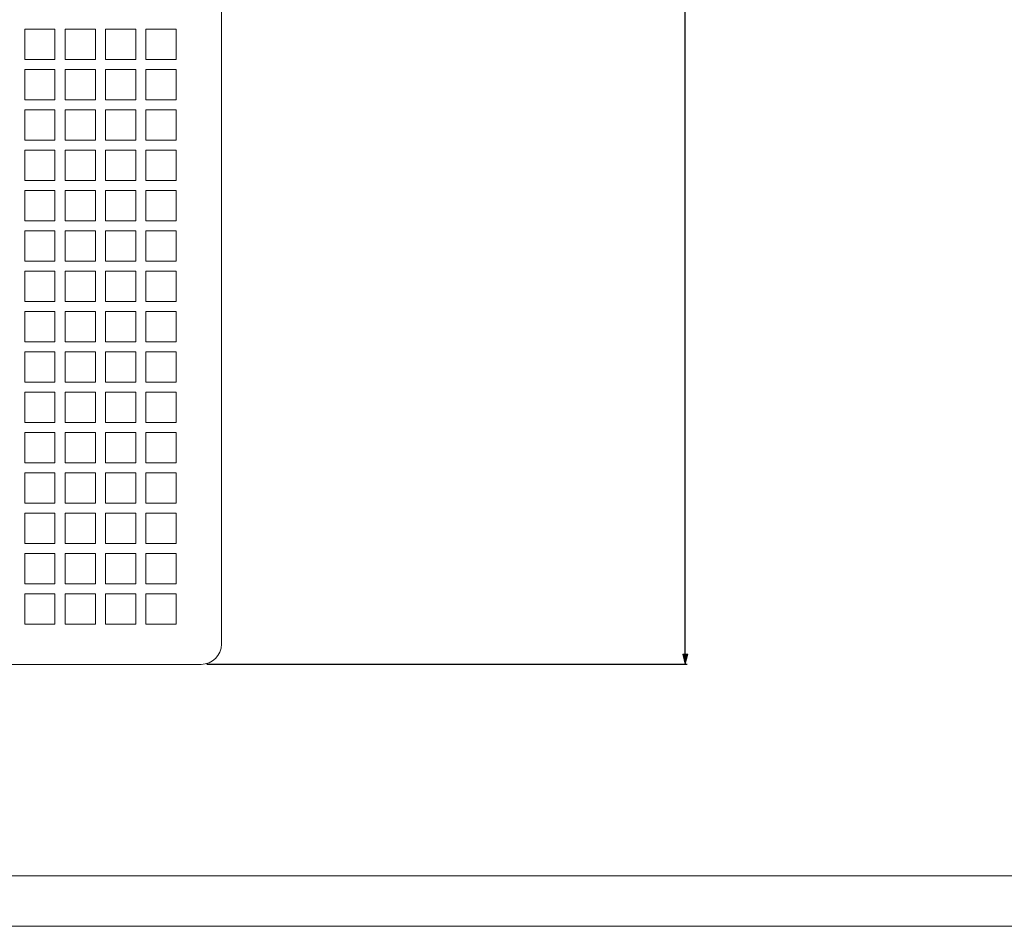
# Model space of a CAD drawing. Header units: inches. Extents: x 0 to 841, y 0 to 594.
# Tile 4 of 129: x 201 to 299, y 0 to 90. Entities that reach past the tile are written whole.
import ezdxf

# ---------------------------------------------------------------- set-up
doc = ezdxf.new("R2010")
doc.units = ezdxf.units.IN
doc.header["$LTSCALE"] = 46.255
doc.header["$MEASUREMENT"] = 0
doc.header["$PDMODE"] = 3
doc.header["$PDSIZE"] = 0.3125
doc.layers.get('0').update_dxf_attribs({"lineweight": 0})
doc.styles.get("Standard").update_dxf_attribs({"font": 'trium.ttf.shx'})
doc.dimstyles.new('DIMSTYLE_1', dxfattribs={"dimtxt": 2.2, "dimasz": 1, "dimexe": 0.18, "dimexo": 0.0625, "dimgap": 0.09, "dimtad": 1, "dimzin": 0, "dimdsep": 46, "dimtxsty": 'Standard', "dimblk": '_ARROW_FILLED', "dimcen": 0.09, "dimadec": 0, "dimazin": 0, "dimtp": 0.01, "dimtfac": 1, "dimtdec": 4, "dimtix": 1, "dimtmove": 0, "dimatfit": 3, "dimfxl": 1, "dimtolj": 1, "dimtzin": 0, "dimarcsym": 0})

# ---------------------------------------------------------------- blocks, each defined once
blk = doc.blocks.new('_ARROW_FILLED')
at = {"linetype": 'ByBlock'}
blk.add_hatch(color=0, dxfattribs=at).paths.add_polyline_path([(0, 0), (-1, 0.25), (-1, -0.25)], flags=0)
at = {"color": 0, "linetype": 'ByBlock'}
blk.add_lwpolyline([(0, 0), (-1, 0.25), (-1, -0.25), (-1, -0.25)], close=True, dxfattribs=at)
blk = doc.blocks.new('*D16')
at = {"color": 0, "lineweight": -2}
for p, q in [((220.039, 200.984), (267.645, 200.984)), ((267.465, 199.984), (267.465, 113.64)), ((267.465, 26.984), (267.465, 102.879)), ((220.039, 25.984), (267.645, 25.984))]:
    blk.add_line(p, q, dxfattribs=at)
at = {"layer": 'Defpoints', "color": 0}
for p in [(219.976, 200.984), (219.976, 25.984), (267.465, 25.984)]:
    blk.add_point(p, dxfattribs=at)
at = {"color": 0, "lineweight": -2}
for p, rotation in [((267.465, 200.984), 89.99999999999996), ((267.465, 25.984), 269.99999999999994)]:
    blk.add_blockref('_ARROW_FILLED', p, dxfattribs=dict(at, rotation=rotation))
at = {"color": 0, "insert": (266.949, 108.26), "char_height": 2.2, "attachment_point": 5, "rotation": 90}
blk.add_mtext('\\A1;175.00', dxfattribs=at)

msp = doc.modelspace()

# ---------------------------------------------------------------- linework, layer by layer
at = {"color": 7, "linetype": 'Continuous'}
for p, q in [((221.4762, 27.9836), (221.4762, 198.9836)), ((204.9762, 88.9836), (201.9762, 88.9836)), ((201.9762, 88.9836), (201.9762, 85.9836)), ((204.9762, 85.9836), (204.9762, 88.9836)), ((208.9762, 88.9836), (205.9762, 88.9836)), ((205.9762, 88.9836), (205.9762, 85.9836)), ((208.9762, 85.9836), (208.9762, 88.9836)), ((212.9762, 88.9836), (209.9762, 88.9836)), ((209.9762, 88.9836), (209.9762, 85.9836)), ((212.9762, 85.9836), (212.9762, 88.9836)), ((216.9762, 88.9836), (213.9762, 88.9836)), ((213.9762, 88.9836), (213.9762, 85.9836)), ((216.9762, 85.9836), (216.9762, 88.9836)), ((201.9762, 85.9836), (204.9762, 85.9836)), ((205.9762, 85.9836), (208.9762, 85.9836)), ((209.9762, 85.9836), (212.9762, 85.9836)), ((213.9762, 85.9836), (216.9762, 85.9836)), ((204.9762, 84.9836), (201.9762, 84.9836)), ((201.9762, 84.9836), (201.9762, 81.9836)), ((204.9762, 81.9836), (204.9762, 84.9836)), ((208.9762, 84.9836), (205.9762, 84.9836)), ((205.9762, 84.9836), (205.9762, 81.9836)), ((208.9762, 81.9836), (208.9762, 84.9836)), ((212.9762, 84.9836), (209.9762, 84.9836)), ((209.9762, 84.9836), (209.9762, 81.9836)), ((212.9762, 81.9836), (212.9762, 84.9836)), ((216.9762, 84.9836), (213.9762, 84.9836)), ((213.9762, 84.9836), (213.9762, 81.9836)), ((216.9762, 81.9836), (216.9762, 84.9836)), ((201.9762, 81.9836), (204.9762, 81.9836)), ((205.9762, 81.9836), (208.9762, 81.9836)), ((209.9762, 81.9836), (212.9762, 81.9836)), ((213.9762, 81.9836), (216.9762, 81.9836)), ((204.9762, 80.9836), (201.9762, 80.9836)), ((201.9762, 80.9836), (201.9762, 77.9836)), ((204.9762, 77.9836), (204.9762, 80.9836)), ((208.9762, 80.9836), (205.9762, 80.9836)), ((205.9762, 80.9836), (205.9762, 77.9836)), ((208.9762, 77.9836), (208.9762, 80.9836)), ((212.9762, 80.9836), (209.9762, 80.9836)), ((209.9762, 80.9836), (209.9762, 77.9836)), ((212.9762, 77.9836), (212.9762, 80.9836)), ((216.9762, 80.9836), (213.9762, 80.9836)), ((213.9762, 80.9836), (213.9762, 77.9836)), ((216.9762, 77.9836), (216.9762, 80.9836)), ((201.9762, 77.9836), (204.9762, 77.9836)), ((205.9762, 77.9836), (208.9762, 77.9836)), ((209.9762, 77.9836), (212.9762, 77.9836)), ((213.9762, 77.9836), (216.9762, 77.9836)), ((204.9762, 76.9836), (201.9762, 76.9836)), ((201.9762, 76.9836), (201.9762, 73.9836)), ((204.9762, 73.9836), (204.9762, 76.9836)), ((208.9762, 76.9836), (205.9762, 76.9836)), ((205.9762, 76.9836), (205.9762, 73.9836)), ((208.9762, 73.9836), (208.9762, 76.9836)), ((212.9762, 76.9836), (209.9762, 76.9836)), ((209.9762, 76.9836), (209.9762, 73.9836)), ((212.9762, 73.9836), (212.9762, 76.9836)), ((216.9762, 76.9836), (213.9762, 76.9836)), ((213.9762, 76.9836), (213.9762, 73.9836)), ((216.9762, 73.9836), (216.9762, 76.9836)), ((201.9762, 73.9836), (204.9762, 73.9836)), ((205.9762, 73.9836), (208.9762, 73.9836)), ((209.9762, 73.9836), (212.9762, 73.9836)), ((213.9762, 73.9836), (216.9762, 73.9836)), ((204.9762, 72.9836), (201.9762, 72.9836)), ((201.9762, 72.9836), (201.9762, 69.9836)), ((204.9762, 69.9836), (204.9762, 72.9836)), ((208.9762, 72.9836), (205.9762, 72.9836)), ((205.9762, 72.9836), (205.9762, 69.9836)), ((208.9762, 69.9836), (208.9762, 72.9836)), ((212.9762, 72.9836), (209.9762, 72.9836)), ((209.9762, 72.9836), (209.9762, 69.9836)), ((212.9762, 69.9836), (212.9762, 72.9836)), ((216.9762, 72.9836), (213.9762, 72.9836)), ((213.9762, 72.9836), (213.9762, 69.9836)), ((216.9762, 69.9836), (216.9762, 72.9836)), ((201.9762, 69.9836), (204.9762, 69.9836)), ((205.9762, 69.9836), (208.9762, 69.9836)), ((209.9762, 69.9836), (212.9762, 69.9836)), ((213.9762, 69.9836), (216.9762, 69.9836)), ((204.9762, 68.9836), (201.9762, 68.9836)), ((201.9762, 68.9836), (201.9762, 65.9836)), ((204.9762, 65.9836), (204.9762, 68.9836)), ((208.9762, 68.9836), (205.9762, 68.9836)), ((205.9762, 68.9836), (205.9762, 65.9836)), ((208.9762, 65.9836), (208.9762, 68.9836)), ((212.9762, 68.9836), (209.9762, 68.9836)), ((209.9762, 68.9836), (209.9762, 65.9836)), ((212.9762, 65.9836), (212.9762, 68.9836)), ((216.9762, 68.9836), (213.9762, 68.9836)), ((213.9762, 68.9836), (213.9762, 65.9836)), ((216.9762, 65.9836), (216.9762, 68.9836)), ((201.9762, 65.9836), (204.9762, 65.9836)), ((205.9762, 65.9836), (208.9762, 65.9836)), ((209.9762, 65.9836), (212.9762, 65.9836)), ((213.9762, 65.9836), (216.9762, 65.9836)), ((204.9762, 64.9836), (201.9762, 64.9836)), ((201.9762, 64.9836), (201.9762, 61.9836)), ((204.9762, 61.9836), (204.9762, 64.9836)), ((208.9762, 64.9836), (205.9762, 64.9836)), ((205.9762, 64.9836), (205.9762, 61.9836)), ((208.9762, 61.9836), (208.9762, 64.9836)), ((212.9762, 64.9836), (209.9762, 64.9836)), ((209.9762, 64.9836), (209.9762, 61.9836)), ((212.9762, 61.9836), (212.9762, 64.9836)), ((216.9762, 64.9836), (213.9762, 64.9836)), ((213.9762, 64.9836), (213.9762, 61.9836)), ((216.9762, 61.9836), (216.9762, 64.9836)), ((201.9762, 61.9836), (204.9762, 61.9836)), ((205.9762, 61.9836), (208.9762, 61.9836)), ((209.9762, 61.9836), (212.9762, 61.9836)), ((213.9762, 61.9836), (216.9762, 61.9836)), ((204.9762, 60.9836), (201.9762, 60.9836)), ((201.9762, 60.9836), (201.9762, 57.9836)), ((204.9762, 57.9836), (204.9762, 60.9836)), ((208.9762, 60.9836), (205.9762, 60.9836)), ((205.9762, 60.9836), (205.9762, 57.9836)), ((208.9762, 57.9836), (208.9762, 60.9836)), ((212.9762, 60.9836), (209.9762, 60.9836)), ((209.9762, 60.9836), (209.9762, 57.9836)), ((212.9762, 57.9836), (212.9762, 60.9836)), ((216.9762, 60.9836), (213.9762, 60.9836)), ((213.9762, 60.9836), (213.9762, 57.9836)), ((216.9762, 57.9836), (216.9762, 60.9836)), ((201.9762, 57.9836), (204.9762, 57.9836)), ((205.9762, 57.9836), (208.9762, 57.9836)), ((209.9762, 57.9836), (212.9762, 57.9836)), ((213.9762, 57.9836), (216.9762, 57.9836)), ((204.9762, 56.9836), (201.9762, 56.9836)), ((201.9762, 56.9836), (201.9762, 53.9836)), ((204.9762, 53.9836), (204.9762, 56.9836)), ((208.9762, 56.9836), (205.9762, 56.9836)), ((205.9762, 56.9836), (205.9762, 53.9836)), ((208.9762, 53.9836), (208.9762, 56.9836)), ((212.9762, 56.9836), (209.9762, 56.9836)), ((209.9762, 56.9836), (209.9762, 53.9836)), ((212.9762, 53.9836), (212.9762, 56.9836)), ((216.9762, 56.9836), (213.9762, 56.9836)), ((213.9762, 56.9836), (213.9762, 53.9836)), ((216.9762, 53.9836), (216.9762, 56.9836)), ((201.9762, 53.9836), (204.9762, 53.9836)), ((205.9762, 53.9836), (208.9762, 53.9836)), ((209.9762, 53.9836), (212.9762, 53.9836)), ((213.9762, 53.9836), (216.9762, 53.9836)), ((204.9762, 52.9836), (201.9762, 52.9836)), ((201.9762, 52.9836), (201.9762, 49.9836)), ((204.9762, 49.9836), (204.9762, 52.9836)), ((208.9762, 52.9836), (205.9762, 52.9836)), ((205.9762, 52.9836), (205.9762, 49.9836)), ((208.9762, 49.9836), (208.9762, 52.9836)), ((212.9762, 52.9836), (209.9762, 52.9836)), ((209.9762, 52.9836), (209.9762, 49.9836)), ((212.9762, 49.9836), (212.9762, 52.9836)), ((216.9762, 52.9836), (213.9762, 52.9836)), ((213.9762, 52.9836), (213.9762, 49.9836)), ((216.9762, 49.9836), (216.9762, 52.9836)), ((201.9762, 49.9836), (204.9762, 49.9836)), ((205.9762, 49.9836), (208.9762, 49.9836)), ((209.9762, 49.9836), (212.9762, 49.9836)), ((213.9762, 49.9836), (216.9762, 49.9836)), ((204.9762, 48.9836), (201.9762, 48.9836)), ((201.9762, 48.9836), (201.9762, 45.9836)), ((204.9762, 45.9836), (204.9762, 48.9836)), ((208.9762, 48.9836), (205.9762, 48.9836)), ((205.9762, 48.9836), (205.9762, 45.9836)), ((208.9762, 45.9836), (208.9762, 48.9836)), ((212.9762, 48.9836), (209.9762, 48.9836)), ((209.9762, 48.9836), (209.9762, 45.9836)), ((212.9762, 45.9836), (212.9762, 48.9836)), ((216.9762, 48.9836), (213.9762, 48.9836)), ((213.9762, 48.9836), (213.9762, 45.9836)), ((216.9762, 45.9836), (216.9762, 48.9836)), ((201.9762, 45.9836), (204.9762, 45.9836)), ((205.9762, 45.9836), (208.9762, 45.9836)), ((209.9762, 45.9836), (212.9762, 45.9836)), ((213.9762, 45.9836), (216.9762, 45.9836)), ((204.9762, 44.9836), (201.9762, 44.9836)), ((201.9762, 44.9836), (201.9762, 41.9836)), ((204.9762, 41.9836), (204.9762, 44.9836)), ((208.9762, 44.9836), (205.9762, 44.9836)), ((205.9762, 44.9836), (205.9762, 41.9836)), ((208.9762, 41.9836), (208.9762, 44.9836)), ((212.9762, 44.9836), (209.9762, 44.9836)), ((209.9762, 44.9836), (209.9762, 41.9836)), ((212.9762, 41.9836), (212.9762, 44.9836)), ((216.9762, 44.9836), (213.9762, 44.9836)), ((213.9762, 44.9836), (213.9762, 41.9836)), ((216.9762, 41.9836), (216.9762, 44.9836)), ((201.9762, 41.9836), (204.9762, 41.9836)), ((205.9762, 41.9836), (208.9762, 41.9836)), ((209.9762, 41.9836), (212.9762, 41.9836)), ((213.9762, 41.9836), (216.9762, 41.9836)), ((204.9762, 40.9836), (201.9762, 40.9836)), ((201.9762, 40.9836), (201.9762, 37.9836)), ((204.9762, 37.9836), (204.9762, 40.9836)), ((208.9762, 40.9836), (205.9762, 40.9836)), ((205.9762, 40.9836), (205.9762, 37.9836)), ((208.9762, 37.9836), (208.9762, 40.9836)), ((212.9762, 40.9836), (209.9762, 40.9836)), ((209.9762, 40.9836), (209.9762, 37.9836)), ((212.9762, 37.9836), (212.9762, 40.9836)), ((216.9762, 40.9836), (213.9762, 40.9836)), ((213.9762, 40.9836), (213.9762, 37.9836)), ((216.9762, 37.9836), (216.9762, 40.9836)), ((201.9762, 37.9836), (204.9762, 37.9836)), ((205.9762, 37.9836), (208.9762, 37.9836)), ((209.9762, 37.9836), (212.9762, 37.9836)), ((213.9762, 37.9836), (216.9762, 37.9836)), ((204.9762, 36.9836), (201.9762, 36.9836)), ((201.9762, 36.9836), (201.9762, 33.9836)), ((204.9762, 33.9836), (204.9762, 36.9836)), ((208.9762, 36.9836), (205.9762, 36.9836)), ((205.9762, 36.9836), (205.9762, 33.9836)), ((208.9762, 33.9836), (208.9762, 36.9836)), ((212.9762, 36.9836), (209.9762, 36.9836)), ((209.9762, 36.9836), (209.9762, 33.9836)), ((212.9762, 33.9836), (212.9762, 36.9836)), ((216.9762, 36.9836), (213.9762, 36.9836)), ((213.9762, 36.9836), (213.9762, 33.9836)), ((216.9762, 33.9836), (216.9762, 36.9836)), ((201.9762, 33.9836), (204.9762, 33.9836)), ((205.9762, 33.9836), (208.9762, 33.9836)), ((209.9762, 33.9836), (212.9762, 33.9836)), ((213.9762, 33.9836), (216.9762, 33.9836)), ((204.9762, 32.9836), (201.9762, 32.9836)), ((201.9762, 32.9836), (201.9762, 29.9836)), ((204.9762, 29.9836), (204.9762, 32.9836)), ((208.9762, 32.9836), (205.9762, 32.9836)), ((205.9762, 32.9836), (205.9762, 29.9836)), ((208.9762, 29.9836), (208.9762, 32.9836)), ((212.9762, 32.9836), (209.9762, 32.9836)), ((209.9762, 32.9836), (209.9762, 29.9836)), ((212.9762, 29.9836), (212.9762, 32.9836)), ((216.9762, 32.9836), (213.9762, 32.9836)), ((213.9762, 32.9836), (213.9762, 29.9836)), ((216.9762, 29.9836), (216.9762, 32.9836)), ((201.9762, 29.9836), (204.9762, 29.9836)), ((205.9762, 29.9836), (208.9762, 29.9836)), ((209.9762, 29.9836), (212.9762, 29.9836)), ((213.9762, 29.9836), (216.9762, 29.9836)), ((105.1762, 25.9836), (219.4762, 25.9836)), ((5, 5), (836, 5)), ((0, 0), (841, 0))]:
    msp.add_line(p, q, dxfattribs=at)
msp.add_arc((219.4762, 27.9836), 2, 270, 0, dxfattribs=at)

# ---------------------------------------------------------------- dimensions: what is measured, and where the dimension line sits
at = {"color": 2, "linetype": 'Continuous'}
dim = msp.add_linear_dim(base=(267.4653, 25.9836), p1=(219.9762, 200.9836), p2=(219.9762, 25.9836), angle=270, dimstyle='DIMSTYLE_1', override={"dimblk": '_ARROW_FILLED'}, dxfattribs=at)
dim.commit()
dim.dimension.update_dxf_attribs({"geometry": '*D16', "text_midpoint": (266.9489, 108.2598), "dimtype": 160})

doc.saveas('drawing.dxf')
